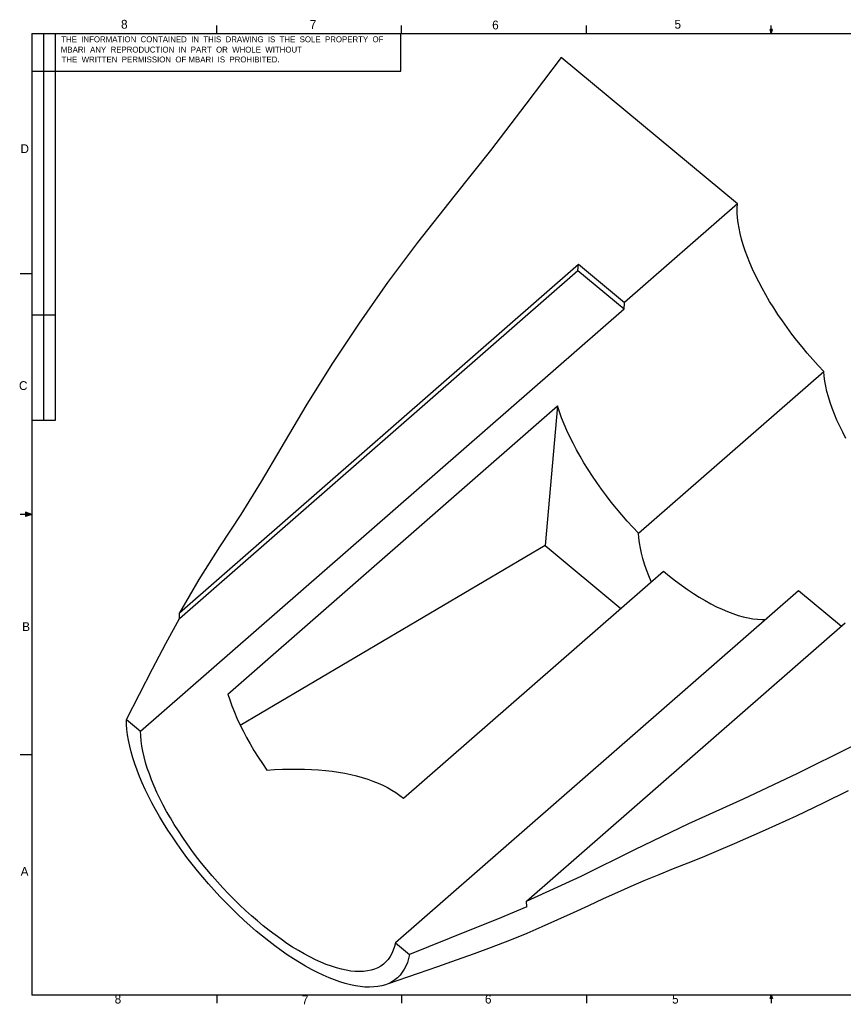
# Model space of a CAD drawing. Extents: x 0.5 to 16.5, y 0.3 to 10.8.
# Tile 1 of 2: x 0.5 to 9.3, y 0.3 to 10.8. Entities that reach past the tile are written whole.
import ezdxf

# ---------------------------------------------------------------- set-up
doc = ezdxf.new("R2010")
doc.units = 0
doc.header["$MEASUREMENT"] = 0
doc.layers.get('0').update_dxf_attribs({"linetype": 'CONTINUOUS'})

msp = doc.modelspace()

# ---------------------------------------------------------------- linework, layer by layer
at = {"color": 255, "linetype": 'CONTINUOUS'}
for p, q in [((2.595, 10.642), (2.595, 10.727)), ((4.564, 10.642), (4.564, 10.727)), ((6.532, 10.642), (6.532, 10.727)), ((8.501, 10.642), (8.501, 10.727)), ((0.626, 10.642), (16.376, 10.642)), ((0.626, 10.642), (0.626, 0.392)), ((0.751, 10.642), (0.751, 6.517)), ((0.876, 10.642), (0.876, 6.517)), ((4.556, 10.24), (4.556, 10.642)), ((8.501, 10.642), (8.488, 10.684)), ((8.514, 10.684), (8.488, 10.684)), ((8.494, 10.684), (8.501, 10.642)), ((8.501, 10.642), (8.514, 10.684)), ((8.506, 10.684), (8.501, 10.642)), ((0.626, 10.24), (4.556, 10.24)), ((0.626, 8.08), (0.501, 8.08)), ((0.876, 7.642), (0.626, 7.642)), ((0.876, 6.517), (0.626, 6.517)), ((0.626, 5.517), (0.501, 5.517)), ((0.559, 5.541), (0.559, 5.494)), ((0.626, 5.517), (0.559, 5.541)), ((0.626, 5.517), (0.559, 5.526)), ((0.626, 5.517), (0.559, 5.507)), ((0.626, 5.517), (0.559, 5.494)), ((0.626, 2.955), (0.501, 2.955)), ((16.376, 0.392), (0.626, 0.392)), ((2.595, 0.392), (2.595, 0.307)), ((4.564, 0.392), (4.564, 0.307)), ((6.532, 0.392), (6.532, 0.307)), ((8.488, 0.357), (8.501, 0.392)), ((8.514, 0.357), (8.488, 0.357)), ((8.501, 0.392), (8.501, 0.307)), ((8.501, 0.392), (8.514, 0.357))]:
    msp.add_line(p, q, dxfattribs=at)
at = {"color": 7, "linetype": 'CONTINUOUS'}
for p, q in [((8.141, 8.828), (6.263, 10.388)), ((8.141, 8.828), (6.939, 7.777)), ((2.198, 4.468), (6.449, 8.184)), ((2.198, 4.408), (6.443, 8.118)), ((6.443, 8.118), (6.449, 8.184)), ((6.443, 8.118), (6.936, 7.709)), ((6.449, 8.184), (6.939, 7.777)), ((1.784, 3.206), (6.936, 7.709)), ((7.086, 5.316), (9.061, 7.042)), ((2.713, 3.603), (6.225, 6.673)), ((6.225, 6.673), (6.094, 5.186)), ((6.094, 5.186), (2.846, 3.269)), ((6.094, 5.186), (6.9, 4.516)), ((4.585, 2.492), (7.353, 4.911)), ((8.791, 4.704), (4.498, 0.952)), ((9.248, 4.324), (8.791, 4.704)), ((2.198, 4.408), (2.198, 4.468)), ((5.896, 1.395), (9.289, 4.361)), ((1.633, 3.331), (1.784, 3.206)), ((5.897, 1.335), (5.896, 1.395)), ((4.498, 0.952), (4.649, 0.826))]:
    msp.add_line(p, q, dxfattribs=at)
at = {"color": 7, "linetype": 'CONTINUOUS', "flags": 128}
for points in [[(6.263, 10.388), (5.888, 9.89), (5.511, 9.394), (5.122, 8.904), (4.734, 8.414), (4.415, 7.99), (4.112, 7.557), (3.821, 7.118), (3.543, 6.673), (3.277, 6.222), (3.069, 5.868), (2.851, 5.517), (2.626, 5.171), (2.405, 4.822), (2.198, 4.468)], [(9.061, 7.042), (9.001, 7.106), (8.943, 7.17), (8.885, 7.237), (8.829, 7.304), (8.775, 7.371), (8.722, 7.44), (8.67, 7.509), (8.621, 7.579), (8.573, 7.649), (8.528, 7.719), (8.484, 7.788), (8.443, 7.858), (8.404, 7.927), (8.368, 7.996), (8.334, 8.065), (8.302, 8.132), (8.273, 8.198), (8.247, 8.264), (8.223, 8.328), (8.203, 8.391), (8.185, 8.452), (8.17, 8.512), (8.158, 8.569), (8.148, 8.625), (8.142, 8.679), (8.139, 8.731), (8.138, 8.781), (8.141, 8.828)], [(6.936, 7.709), (6.936, 7.718), (6.936, 7.727), (6.936, 7.735), (6.937, 7.744), (6.937, 7.752), (6.938, 7.761), (6.938, 7.769), (6.939, 7.777)], [(9.296, 6.326), (9.262, 6.393), (9.23, 6.458), (9.201, 6.523), (9.174, 6.586), (9.15, 6.649), (9.129, 6.71), (9.11, 6.77), (9.095, 6.828), (9.082, 6.884), (9.072, 6.939), (9.065, 6.991), (9.061, 7.042)], [(7.086, 5.316), (7.026, 5.38), (6.967, 5.445), (6.909, 5.512), (6.853, 5.579), (6.798, 5.647), (6.745, 5.716), (6.693, 5.786), (6.644, 5.856), (6.596, 5.926), (6.55, 5.997), (6.506, 6.067), (6.465, 6.137), (6.426, 6.207), (6.39, 6.276), (6.356, 6.345), (6.324, 6.413), (6.295, 6.479), (6.269, 6.545), (6.246, 6.61), (6.225, 6.673)], [(7.225, 4.799), (7.224, 4.801), (7.198, 4.864), (7.174, 4.926), (7.153, 4.987), (7.135, 5.046), (7.119, 5.103), (7.107, 5.159), (7.097, 5.213), (7.09, 5.266), (7.086, 5.316)], [(5.896, 1.395), (6.477, 1.663), (7.047, 1.947), (7.623, 2.222), (8.207, 2.485), (8.785, 2.758), (9.355, 3.043), (9.914, 3.342), (10.461, 3.656), (11.027, 3.999), (11.591, 4.342), (12.164, 4.677), (12.739, 5.008)], [(7.353, 4.911), (7.417, 4.859), (7.481, 4.809), (7.545, 4.762), (7.608, 4.717), (7.672, 4.675), (7.734, 4.636), (7.797, 4.599), (7.858, 4.565), (7.919, 4.534), (7.978, 4.506), (8.036, 4.482), (8.093, 4.46), (8.149, 4.441), (8.202, 4.426), (8.255, 4.414), (8.305, 4.405), (8.354, 4.4), (8.4, 4.398), (8.441, 4.399)], [(1.633, 3.331), (1.912, 3.871), (2.053, 4.14), (2.198, 4.408)], [(2.713, 3.603), (2.734, 3.54), (2.757, 3.476), (2.783, 3.411), (2.811, 3.344), (2.842, 3.277), (2.876, 3.209), (2.912, 3.14), (2.951, 3.071), (2.992, 3.001), (3.035, 2.931), (3.081, 2.861), (3.128, 2.791)], [(4.649, 0.826), (4.639, 0.783), (4.626, 0.742), (4.611, 0.704), (4.593, 0.669), (4.572, 0.637), (4.548, 0.607), (4.522, 0.58), (4.493, 0.557), (4.461, 0.536), (4.427, 0.519), (4.391, 0.505), (4.352, 0.493), (4.311, 0.485), (4.267, 0.481), (4.222, 0.479), (4.174, 0.48), (4.124, 0.485), (4.073, 0.493), (4.019, 0.504), (3.964, 0.518), (3.908, 0.536), (3.85, 0.556), (3.791, 0.58), (3.73, 0.606), (3.668, 0.636), (3.606, 0.668), (3.542, 0.703), (3.478, 0.741), (3.413, 0.782), (3.347, 0.825), (3.281, 0.871), (3.215, 0.919), (3.149, 0.969), (3.083, 1.022), (3.017, 1.077), (2.951, 1.134), (2.885, 1.193), (2.82, 1.254), (2.756, 1.316), (2.692, 1.38), (2.629, 1.446), (2.568, 1.513), (2.507, 1.581), (2.447, 1.65), (2.389, 1.72), (2.333, 1.791), (2.278, 1.862), (2.224, 1.935), (2.173, 2.007), (2.123, 2.08), (2.075, 2.153), (2.029, 2.226), (1.986, 2.298), (1.944, 2.371), (1.905, 2.443), (1.868, 2.514), (1.834, 2.585), (1.802, 2.655), (1.773, 2.724), (1.747, 2.792), (1.723, 2.858), (1.702, 2.923), (1.683, 2.987), (1.668, 3.049), (1.655, 3.11), (1.645, 3.168), (1.638, 3.225), (1.634, 3.279), (1.633, 3.331)], [(4.498, 0.952), (4.488, 0.911), (4.475, 0.873), (4.46, 0.837), (4.442, 0.805), (4.421, 0.775), (4.397, 0.748), (4.371, 0.724), (4.342, 0.704), (4.31, 0.686), (4.276, 0.671), (4.24, 0.66), (4.201, 0.652), (4.16, 0.647), (4.116, 0.645), (4.071, 0.646), (4.024, 0.651), (3.975, 0.659), (3.924, 0.67), (3.871, 0.684), (3.817, 0.701), (3.761, 0.722), (3.704, 0.745), (3.646, 0.771), (3.587, 0.801), (3.527, 0.833), (3.466, 0.868), (3.404, 0.906), (3.342, 0.946), (3.28, 0.989), (3.217, 1.035), (3.154, 1.083), (3.091, 1.133), (3.028, 1.185), (2.965, 1.239), (2.903, 1.296), (2.841, 1.354), (2.78, 1.413), (2.72, 1.475), (2.66, 1.538), (2.602, 1.602), (2.545, 1.667), (2.489, 1.733), (2.434, 1.8), (2.381, 1.868), (2.33, 1.937), (2.28, 2.006), (2.233, 2.075), (2.187, 2.144), (2.143, 2.213), (2.102, 2.283), (2.062, 2.352), (2.025, 2.42), (1.991, 2.488), (1.959, 2.555), (1.929, 2.621), (1.902, 2.687), (1.878, 2.751), (1.856, 2.814), (1.837, 2.875), (1.821, 2.935), (1.808, 2.993), (1.798, 3.049), (1.79, 3.103), (1.786, 3.156), (1.784, 3.206)], [(3.128, 2.791), (3.211, 2.797), (3.294, 2.801), (3.374, 2.803), (3.453, 2.804), (3.531, 2.802), (3.606, 2.799), (3.68, 2.795), (3.753, 2.788), (3.823, 2.78), (3.891, 2.77), (3.958, 2.759), (4.022, 2.745), (4.085, 2.73), (4.145, 2.714), (4.203, 2.696), (4.259, 2.676), (4.313, 2.654), (4.364, 2.631), (4.413, 2.606), (4.46, 2.58), (4.504, 2.552), (4.546, 2.523), (4.585, 2.492)], [(4.395, 0.506), (4.414, 0.513), (4.745, 0.629), (4.95, 0.7), (5.149, 0.77), (5.34, 0.837), (5.522, 0.905), (5.716, 0.98), (5.902, 1.056), (6.062, 1.125), (6.228, 1.199), (6.394, 1.274), (6.557, 1.35), (6.715, 1.423), (6.867, 1.492), (7.01, 1.556), (7.148, 1.614), (7.306, 1.68), (7.461, 1.742), (7.615, 1.805), (7.768, 1.866), (7.918, 1.928), (8.109, 2.009), (8.44, 2.154), (8.77, 2.306), (9.057, 2.443), (9.324, 2.575)], [(5.897, 1.335), (5.587, 1.204), (5.274, 1.078), (4.649, 0.826)]]:
    msp.add_lwpolyline(points, dxfattribs=at)

# ---------------------------------------------------------------- texts
at = {"color": 7, "attachment_point": 1}
for s, insert, char_height in [('8', (1.576, 10.788), 0.0937), ('7', (3.586, 10.786), 0.0937), ('6', (5.529, 10.78), 0.0937), ('5', (7.471, 10.788), 0.0937), ('THE  INFORMATION  CONTAINED  IN  THIS  DRAWING  IS  THE  SOLE  PROPERTY  OF', (0.939, 10.612), 0.0625), ('MBARI  ANY  REPRODUCTION  IN  PART  OR  WHOLE  WITHOUT', (0.935, 10.502), 0.0625), ('THE  WRITTEN  PERMISSION  OF MBARI  IS  PROHIBITED.', (0.943, 10.397), 0.0625), ('D', (0.505, 9.462), 0.0937), ('C', (0.489, 6.937), 0.0937), ('B', (0.523, 4.368), 0.0937), ('A', (0.507, 1.76), 0.0937), ('8', (1.508, 0.398), 0.0937), ('7', (3.502, 0.39), 0.0937), ('6', (5.452, 0.398), 0.0937), ('5', (7.445, 0.398), 0.0937)]:
    msp.add_mtext(s, dxfattribs=dict(at, insert=insert, char_height=char_height))

doc.saveas('drawing.dxf')
